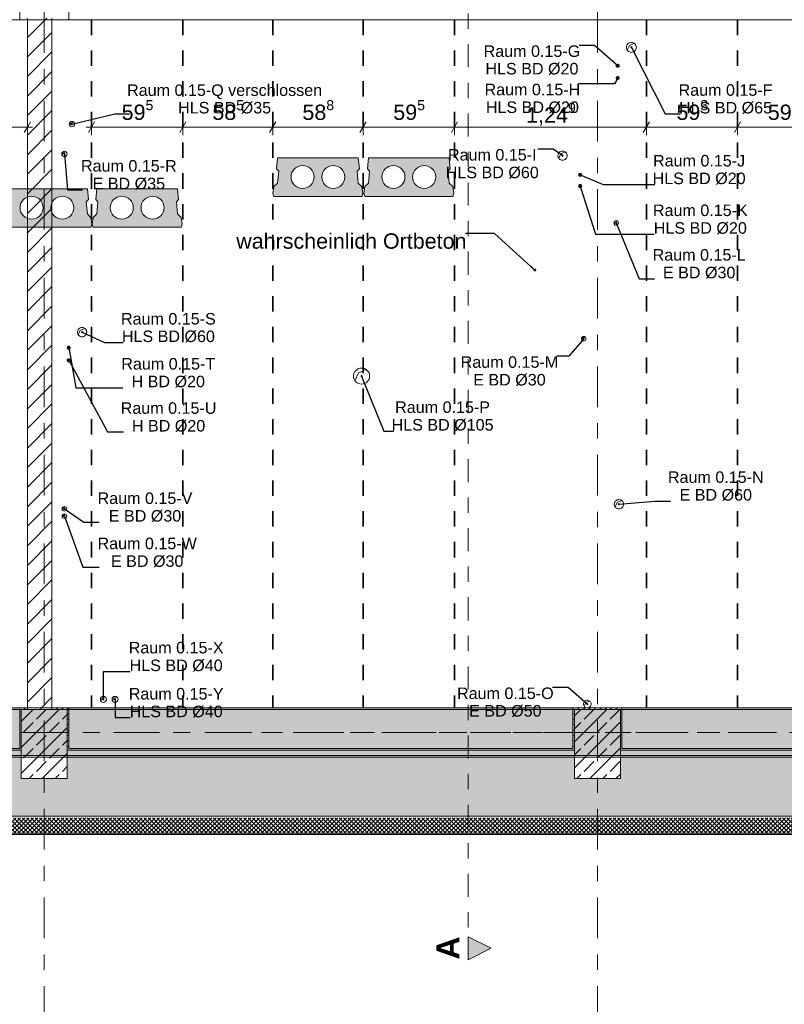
# Model space of a CAD drawing. Header units: metres. Extents: x -3.6 to 84.5, y -11 to 16.8.
# Tile 10 of 76: x 7.6 to 12.5, y -1.2 to 5.2. Entities that reach past the tile are written whole.
import ezdxf

# ---------------------------------------------------------------- set-up
doc = ezdxf.new("R2010")
doc.units = ezdxf.units.M
doc.header["$MEASUREMENT"] = 0
for name, pattern in [('Achse', [0.2, 0.1, -0.05, 0, -0.05]), ('Schnittlinie', [0.3, 0.15, -0.075, 0, -0.075]), ('Strichlinie doppelt', [0.546806, 0.264583, -0.105833, 0.070556, -0.105833]), ('Wipeout_Contour', [1, 0, -1])]:
    doc.linetypes.add(name, pattern=pattern)
for name, color, linetype in [('155 - Bemaßung_ Beschriftung.Ausbau - Deckenelemente', 7, 'Continuous'), ('201a - Marker.Schnitt - optisch Grundriss', 7, 'Continuous'), ('451 - Universal.Achsen Raster', 7, 'Continuous'), ('604 - Struktur.Wand Aussen', 7, 'Continuous'), ('605 - Struktur.Wand Innen', 7, 'Continuous'), ('607 - Struktur.Stütze', 7, 'Continuous'), ('608 - Struktur.Träger', 7, 'Continuous')]:
    doc.layers.add(name, color=color, linetype=linetype)
doc.styles.add('ERSTELLTER_STIL_1', font='txt')
doc.styles.add('ERSTELLTER_STIL_2', font='txt')
doc.dimstyles.new('ERSTELLTER_STIL__1', dxfattribs={"dimtxt": 0.1, "dimasz": 0.0532, "dimexe": 0.18, "dimexo": 0.0625, "dimgap": 0, "dimtad": 1, "dimtih": 1, "dimtoh": 1, "dimzin": 0, "dimdsep": 46, "dimtxsty": 'ERSTELLTER_STIL_2', "dimblk": 'ARROWHEAD_2', "dimblk1": 'ARROWHEAD_2', "dimblk2": 'ARROWHEAD_2', "dimcen": 0.09, "dimse1": 1, "dimse2": 1, "dimclrd": 7, "dimclre": 7, "dimclrt": 7, "dimazin": 0, "dimtfac": 1, "dimtdec": 4, "dimtmove": 0, "dimatfit": 3, "dimfxl": 1, "dimtolj": 1, "dimtzin": 0, "dimarcsym": 0})
doc.dimstyles.new('ERSTELLTER_STIL__7', dxfattribs={"dimtxt": 0.18, "dimasz": 0.03648, "dimexe": 0.18, "dimexo": 0.0625, "dimgap": 0, "dimtad": 0, "dimtih": 1, "dimtoh": 1, "dimdec": 4, "dimzin": 0, "dimdsep": 46, "dimcen": 0.09, "dimadec": 0, "dimazin": 0, "dimtfac": 1, "dimtdec": 4, "dimtmove": 0, "dimatfit": 3, "dimldrblk": 'ARROWHEAD_11', "dimfxl": 1, "dimtolj": 1, "dimtzin": 0, "dimarcsym": 0})
doc.dimstyles.new('ERSTELLTER_STIL__8', dxfattribs={"dimtxt": 0.18, "dimasz": 0.02736, "dimexe": 0.18, "dimexo": 0.0625, "dimgap": 0, "dimtad": 0, "dimtih": 1, "dimtoh": 1, "dimdec": 4, "dimzin": 0, "dimdsep": 46, "dimcen": 0.09, "dimadec": 0, "dimazin": 0, "dimtfac": 1, "dimtdec": 4, "dimtmove": 0, "dimatfit": 3, "dimldrblk": 'ARROWHEAD_11', "dimfxl": 1, "dimtolj": 1, "dimtzin": 0, "dimarcsym": 0})
pattern_1 = [(45, (0, 0), (-0.01767767, 0.01767767), [0, -0.025])]
pattern_2 = [(45, (0, 0), (-0.08485281, 0.08485281), []), (45, (-0.04243, 0.04243), (-0.08485281, 0.08485281), [0.09, -0.03])]

# ---------------------------------------------------------------- blocks, each defined once
blk = doc.blocks.new('*D244')
at = {"layer": '155 - Bemaßung_ Beschriftung.Ausbau - Deckenelemente', "color": 7, "linetype": 'Continuous', "lineweight": 5}
for p, q in [((8.0028, 4.49), (8.037, 4.49)), ((8.0572, 4.525), (8.0168, 4.455)), ((8.037, 4.4375), (8.037, 4.5425)), ((8.037, 4.49), (8.632, 4.49)), ((8.6522, 4.525), (8.6118, 4.455)), ((8.632, 4.4375), (8.632, 4.5425))]:
    blk.add_line(p, q, dxfattribs=at)
at = {"layer": '155 - Bemaßung_ Beschriftung.Ausbau - Deckenelemente', "color": 7, "lineweight": 5, "insert": (8.2336, 4.5083), "char_height": 0.1, "attachment_point": 7, "style": 'ERSTELLTER_STIL_2'}
blk.add_mtext('\\A1;{\\pql;\\fArial|b0|i0|c0|p38;59\\fArial|b0|i0|c0|p38;\\A1{\\H.66x;\\S5^  ;}}', dxfattribs=at)
blk = doc.blocks.new('ARROWHEAD_2')
at = {"color": 0, "linetype": 'Continuous', "lineweight": 0}
for p, q in [((0, 0), (-1, 0)), ((-0.38, -0.66), (0.38, 0.66))]:
    blk.add_line(p, q, dxfattribs=at)
blk = doc.blocks.new('*D245')
at = {"layer": '155 - Bemaßung_ Beschriftung.Ausbau - Deckenelemente', "color": 7, "linetype": 'Continuous', "lineweight": 5}
for p, q in [((8.6522, 4.525), (8.6118, 4.455)), ((8.632, 4.4375), (8.632, 4.5425)), ((8.632, 4.49), (9.217, 4.49)), ((9.2372, 4.525), (9.1968, 4.455)), ((9.217, 4.4375), (9.217, 4.5425))]:
    blk.add_line(p, q, dxfattribs=at)
at = {"layer": '155 - Bemaßung_ Beschriftung.Ausbau - Deckenelemente', "color": 7, "lineweight": 5, "insert": (8.8236, 4.5083), "char_height": 0.1, "attachment_point": 7, "style": 'ERSTELLTER_STIL_2'}
blk.add_mtext('\\A1;{\\pql;\\fArial|b0|i0|c0|p38;58\\fArial|b0|i0|c0|p38;\\A1{\\H.66x;\\S5^  ;}}', dxfattribs=at)
blk = doc.blocks.new('*D246')
at = {"layer": '155 - Bemaßung_ Beschriftung.Ausbau - Deckenelemente', "color": 7, "linetype": 'Continuous', "lineweight": 5}
for p, q in [((9.2372, 4.525), (9.1968, 4.455)), ((9.217, 4.4375), (9.217, 4.5425)), ((9.217, 4.49), (9.805, 4.49)), ((9.8252, 4.525), (9.7848, 4.455)), ((9.805, 4.4375), (9.805, 4.5425))]:
    blk.add_line(p, q, dxfattribs=at)
at = {"layer": '155 - Bemaßung_ Beschriftung.Ausbau - Deckenelemente', "color": 7, "lineweight": 5, "insert": (9.4101, 4.5083), "char_height": 0.1, "attachment_point": 7, "style": 'ERSTELLTER_STIL_2'}
blk.add_mtext('\\A1;{\\pql;\\fArial|b0|i0|c0|p38;58\\fArial|b0|i0|c0|p38;\\A1{\\H.66x;\\S8^  ;}}', dxfattribs=at)
blk = doc.blocks.new('*D247')
at = {"layer": '155 - Bemaßung_ Beschriftung.Ausbau - Deckenelemente', "color": 7, "linetype": 'Continuous', "lineweight": 5}
for p, q in [((9.8252, 4.525), (9.7848, 4.455)), ((9.805, 4.4375), (9.805, 4.5425)), ((9.805, 4.49), (10.4, 4.49)), ((10.4202, 4.525), (10.3798, 4.455)), ((10.4, 4.4375), (10.4, 4.5425))]:
    blk.add_line(p, q, dxfattribs=at)
at = {"layer": '155 - Bemaßung_ Beschriftung.Ausbau - Deckenelemente', "color": 7, "lineweight": 5, "insert": (10.0016, 4.5083), "char_height": 0.1, "attachment_point": 7, "style": 'ERSTELLTER_STIL_2'}
blk.add_mtext('\\A1;{\\pql;\\fArial|b0|i0|c0|p38;59\\fArial|b0|i0|c0|p38;\\A1{\\H.66x;\\S5^  ;}}', dxfattribs=at)
blk = doc.blocks.new('*D248')
at = {"layer": '155 - Bemaßung_ Beschriftung.Ausbau - Deckenelemente', "color": 7, "linetype": 'Continuous', "lineweight": 5}
for p, q in [((10.4202, 4.525), (10.3798, 4.455)), ((10.4, 4.4375), (10.4, 4.5425)), ((10.4, 4.49), (11.649, 4.49)), ((11.6692, 4.525), (11.6288, 4.455)), ((11.649, 4.4375), (11.649, 4.5425))]:
    blk.add_line(p, q, dxfattribs=at)
at = {"layer": '155 - Bemaßung_ Beschriftung.Ausbau - Deckenelemente', "color": 7, "lineweight": 5, "insert": (10.8664, 4.4906), "char_height": 0.1, "attachment_point": 7, "style": 'ERSTELLTER_STIL_2'}
blk.add_mtext('\\A1;{\\pql;\\fArial|b0|i0|c0|p38;1,24\\fArial|b0|i0|c0|p38;\\A1{\\H.66x;\\S9^  ;}}', dxfattribs=at)
blk = doc.blocks.new('*D249')
at = {"layer": '155 - Bemaßung_ Beschriftung.Ausbau - Deckenelemente', "color": 7, "linetype": 'Continuous', "lineweight": 5}
for p, q in [((11.6692, 4.525), (11.6288, 4.455)), ((11.649, 4.4375), (11.649, 4.5425)), ((11.649, 4.49), (12.242, 4.49)), ((12.2622, 4.525), (12.2218, 4.455)), ((12.242, 4.4375), (12.242, 4.5425))]:
    blk.add_line(p, q, dxfattribs=at)
at = {"layer": '155 - Bemaßung_ Beschriftung.Ausbau - Deckenelemente', "color": 7, "lineweight": 5, "insert": (11.8446, 4.5083), "char_height": 0.1, "attachment_point": 7, "style": 'ERSTELLTER_STIL_2'}
blk.add_mtext('\\A1;{\\pql;\\fArial|b0|i0|c0|p38;59\\fArial|b0|i0|c0|p38;\\A1{\\H.66x;\\S3^  ;}}', dxfattribs=at)
blk = doc.blocks.new('*D250')
at = {"layer": '155 - Bemaßung_ Beschriftung.Ausbau - Deckenelemente', "color": 7, "linetype": 'Continuous', "lineweight": 5}
for p, q in [((12.2622, 4.525), (12.2218, 4.455)), ((12.242, 4.4375), (12.242, 4.5425)), ((12.242, 4.49), (12.838, 4.49)), ((12.8582, 4.525), (12.8178, 4.455)), ((12.838, 4.4375), (12.838, 4.5425))]:
    blk.add_line(p, q, dxfattribs=at)
at = {"layer": '155 - Bemaßung_ Beschriftung.Ausbau - Deckenelemente', "color": 7, "lineweight": 5, "insert": (12.4391, 4.5083), "char_height": 0.1, "attachment_point": 7, "style": 'ERSTELLTER_STIL_2'}
blk.add_mtext('\\A1;{\\pql;\\fArial|b0|i0|c0|p38;59\\fArial|b0|i0|c0|p38;\\A1{\\H.66x;\\S6^  ;}}', dxfattribs=at)
blk = doc.blocks.new('*D285')
at = {"layer": '155 - Bemaßung_ Beschriftung.Ausbau - Deckenelemente', "color": 7, "linetype": 'Continuous', "lineweight": 5}
for p, q in [((6.8902, 4.525), (6.8498, 4.455)), ((6.87, 4.4375), (6.87, 4.5425)), ((6.87, 4.49), (7.458, 4.49)), ((7.4782, 4.525), (7.4378, 4.455)), ((7.458, 4.4375), (7.458, 4.5425))]:
    blk.add_line(p, q, dxfattribs=at)
at = {"layer": '155 - Bemaßung_ Beschriftung.Ausbau - Deckenelemente', "color": 7, "lineweight": 5, "char_height": 0.1, "attachment_point": 7, "style": 'ERSTELLTER_STIL_2'}
for s, insert in [('\\A1;{\\pql;\\fArial|b0|i0|c0|p38;58\\fArial|b0|i0|c0|p38;\\A1{\\H.66x;\\S8^  ;}}', (6.9621, 4.5083)), ('\\A1;{\\pql;\\fArial|b0|i0|c0|p38;16\\fArial|b0|i0|c0|p38;\\A1{\\H.66x;\\S2^  ;}}', (7.2359, 4.5083))]:
    blk.add_mtext(s, dxfattribs=dict(at, insert=insert))
blk = doc.blocks.new('*D286')
at = {"layer": '155 - Bemaßung_ Beschriftung.Ausbau - Deckenelemente', "color": 7, "linetype": 'Continuous', "lineweight": 5}
for p, q in [((7.4782, 4.525), (7.4378, 4.455)), ((7.458, 4.4375), (7.458, 4.5425)), ((7.458, 4.49), (7.62, 4.49)), ((7.5998, 4.455), (7.6402, 4.525)), ((7.62, 4.4375), (7.62, 4.5425)), ((7.62, 4.49), (7.6542, 4.49))]:
    blk.add_line(p, q, dxfattribs=at)
blk = doc.blocks.new('ARROWHEAD_11')
at = {"color": 0, "linetype": 'Continuous', "lineweight": 0}
blk.add_line((0, 0), (-1, 0), dxfattribs=at)
at = {"color": 0, "linetype": 'Continuous', "lineweight": 0, "const_width": 0.25, "flags": 128}
blk.add_lwpolyline([(-0.125, 0, 1), (0.125, 0, 1)], format="xyb", close=True, dxfattribs=at)

msp = doc.modelspace()

# ---------------------------------------------------------------- hatches: boundary and pattern name
at = {"layer": '155 - Bemaßung_ Beschriftung.Ausbau - Deckenelemente', "linetype": 'Continuous', "lineweight": 0, "true_color": 0x575757}
h = msp.add_hatch(color=251, dxfattribs=at)
h.paths.add_polyline_path([(9.2482, 4.29), (9.2413, 4.2187), (9.2559, 4.2041), (9.2482, 4.1266), (9.2249, 4.1033), (9.2185, 4.0583), (9.2239, 4.04), (9.7981, 4.04), (9.8035, 4.0583), (9.7971, 4.1033), (9.7738, 4.1266), (9.7661, 4.2041), (9.7807, 4.2187), (9.7738, 4.29)])
h.paths.add_polyline_path([(9.336, 4.1661, 1), (9.486, 4.1661, 1)], flags=0)
h.paths.add_polyline_path([(9.536, 4.1661, 1), (9.686, 4.1661, 1)], flags=0)
h = msp.add_hatch(color=251, dxfattribs=at)
h.paths.add_polyline_path([(9.8397, 4.29), (9.8328, 4.2187), (9.8474, 4.2041), (9.8397, 4.1266), (9.8164, 4.1033), (9.81, 4.0583), (9.8154, 4.04), (10.3896, 4.04), (10.395, 4.0583), (10.3886, 4.1033), (10.3653, 4.1266), (10.3576, 4.2041), (10.3722, 4.2187), (10.3653, 4.29)])
h.paths.add_polyline_path([(9.9275, 4.1661, 1), (10.0775, 4.1661, 1)], flags=0)
h.paths.add_polyline_path([(10.1275, 4.1661, 1), (10.2775, 4.1661, 1)], flags=0)
h = msp.add_hatch(color=251, dxfattribs=at)
h.paths.add_polyline_path([(8.0717, 4.09), (8.0648, 4.0187), (8.0794, 4.0041), (8.0717, 3.9266), (8.0484, 3.9033), (8.042, 3.8583), (8.0474, 3.84), (8.6216, 3.84), (8.627, 3.8583), (8.6206, 3.9033), (8.5973, 3.9266), (8.5896, 4.0041), (8.6042, 4.0187), (8.5973, 4.09)])
h.paths.add_polyline_path([(8.1595, 3.9661, 1), (8.3095, 3.9661, 1)], flags=0)
h.paths.add_polyline_path([(8.3595, 3.9661, 1), (8.5095, 3.9661, 1)], flags=0)
at = {"layer": '201a - Marker.Schnitt - optisch Grundriss', "linetype": 'Continuous', "lineweight": 0, "true_color": 0x000000}
msp.add_hatch(color=18, dxfattribs=at).paths.add_polyline_path([(10.488, -0.93), (10.638, -0.855), (10.488, -0.78)])
at = {"layer": '604 - Struktur.Wand Aussen', "linetype": 'Continuous', "lineweight": 0, "true_color": 0x000000}
h = msp.add_hatch(dxfattribs=at)
h.set_pattern_fill('Beton__Stahlbeton_0001', color=18, style=0, pattern_type=2)
h.set_pattern_definition(pattern_2)
h.paths.add_polyline_path([(0.405, 0.005), (14.93, 0.005), (14.93, 0.25), (14.78, 0.25), (14.78, 0.435), (11.48, 0.435), (11.48, 0.25), (11.18, 0.25), (11.18, 0.435), (7.88, 0.435), (7.88, 0.25), (7.58, 0.25), (7.58, 0.435), (4.28, 0.435), (4.28, 0.25), (3.98, 0.25), (3.98, 0.435), (0.68, 0.435), (0.68, 0.25), (0.405, 0.25)])
h = msp.add_hatch(dxfattribs=at)
h.set_pattern_fill('Gips_0001', color=18, style=0, pattern_type=2)
h.set_pattern_definition(pattern_1)
h.paths.add_polyline_path([(7.89, 0.445), (7.89, 0.435), (11.17, 0.435), (11.17, 0.445)])
h = msp.add_hatch(dxfattribs=at)
h.set_pattern_fill('Gips_0001', color=18, style=0, pattern_type=2)
h.set_pattern_definition(pattern_1)
h.paths.add_polyline_path([(11.49, 0.445), (11.49, 0.435), (14.77, 0.435), (14.77, 0.445)])
h = msp.add_hatch(dxfattribs=at)
h.set_pattern_fill('Dämmung__hart_2_0001', color=18, style=0, pattern_type=2)
h.set_pattern_definition([(45, (0, 0), (-0.014142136, 0.014142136), []), (135, (0, 0), (0.014142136, 0.014142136), [])])
h.paths.add_polyline_path([(-0.025, -0.105), (14.93, -0.105), (14.93, -0.005), (-0.025, -0.005)])
h = msp.add_hatch(dxfattribs=at)
h.set_pattern_fill('Verputz_0001', color=18, style=0, pattern_type=2)
h.set_pattern_definition([(0, (0, 0), (0, 0.08660254), [0, -0.05]), (0, (0.025, 0.0433), (0, 0.08660254), [0, -0.05])])
h.paths.add_polyline_path([(-0.125, -0.115), (14.93, -0.115), (14.93, -0.105), (-0.125, -0.105)])
at = {"layer": '607 - Struktur.Stütze', "linetype": 'Continuous', "lineweight": 0, "true_color": 0x000000}
h = msp.add_hatch(dxfattribs=at)
h.set_pattern_fill('Gips_0001', color=18, style=0, pattern_type=2)
h.set_pattern_definition(pattern_1)
h.paths.add_polyline_path([(11.49, 0.71), (11.17, 0.71), (11.17, 0.445), (11.18, 0.445), (11.18, 0.7), (11.48, 0.7), (11.48, 0.445), (11.49, 0.445)])
h = msp.add_hatch(dxfattribs=at)
h.set_pattern_fill('Beton__Stahlbeton_0001', color=18, style=0, pattern_type=2)
h.set_pattern_definition(pattern_2)
h.paths.add_polyline_path([(11.18, 0.25), (11.48, 0.25), (11.48, 0.7), (11.18, 0.7)])
h = msp.add_hatch(dxfattribs=at)
h.set_pattern_fill('Gips_0001', color=18, style=0, pattern_type=2)
h.set_pattern_definition(pattern_1)
h.paths.add_polyline_path([(7.57, 0.445), (7.57, 0.435), (7.58, 0.435), (7.58, 0.445)])
h = msp.add_hatch(dxfattribs=at)
h.set_pattern_fill('Gips_0001', color=18, style=0, pattern_type=2)
h.set_pattern_definition(pattern_1)
h.paths.add_polyline_path([(7.89, 0.445), (7.88, 0.445), (7.88, 0.435), (7.89, 0.435)])
h = msp.add_hatch(dxfattribs=at)
h.set_pattern_fill('Gips_0001', color=18, style=0, pattern_type=2)
h.set_pattern_definition(pattern_1)
h.paths.add_polyline_path([(11.17, 0.445), (11.17, 0.435), (11.18, 0.435), (11.18, 0.445)])
h = msp.add_hatch(dxfattribs=at)
h.set_pattern_fill('Gips_0001', color=18, style=0, pattern_type=2)
h.set_pattern_definition(pattern_1)
h.paths.add_polyline_path([(11.49, 0.445), (11.48, 0.445), (11.48, 0.435), (11.49, 0.435)])
at = {"layer": '608 - Struktur.Träger', "linetype": 'Continuous', "lineweight": 0, "true_color": 0x000000}
h = msp.add_hatch(dxfattribs=at)
h.set_pattern_fill('Gips_0001', color=18, style=0, pattern_type=2)
h.set_pattern_definition(pattern_1)
h.paths.add_polyline_path([(4.29, 0.7), (7.57, 0.7), (7.57, 0.71), (4.29, 0.71)])
h = msp.add_hatch(dxfattribs=at)
h.set_pattern_fill('Gips_0001', color=18, style=0, pattern_type=2)
h.set_pattern_definition(pattern_1)
h.paths.add_polyline_path([(7.89, 0.7), (11.17, 0.7), (11.17, 0.71), (7.89, 0.71)])
h = msp.add_hatch(dxfattribs=at)
h.set_pattern_fill('Gips_0001', color=18, style=0, pattern_type=2)
h.set_pattern_definition(pattern_1)
h.paths.add_polyline_path([(14.77, 0.71), (11.49, 0.71), (11.49, 0.7), (14.77, 0.7)])

# ---------------------------------------------------------------- linework, layer by layer
at = {"layer": '155 - Bemaßung_ Beschriftung.Ausbau - Deckenelemente', "color": 7, "linetype": 'Achse', "lineweight": 35}
for p, q in [((8.037, 5.19), (8.037, 0.71)), ((8.632, 5.19), (8.632, 0.71)), ((9.217, 5.19), (9.217, 0.71)), ((9.805, 5.19), (9.805, 0.71)), ((10.4, 5.19), (10.4, 0.71)), ((11.649, 5.19), (11.649, 0.71)), ((12.242, 5.19), (12.242, 0.71))]:
    msp.add_line(p, q, dxfattribs=at)
at = {"layer": '155 - Bemaßung_ Beschriftung.Ausbau - Deckenelemente', "color": 7, "linetype": 'Continuous', "lineweight": 5}
for p, q in [((11.5244, 4.9913), (11.538, 5.023)), ((11.538, 5.023), (11.5697, 5.0366)), ((11.4538, 4.8842), (11.458, 4.894)), ((11.458, 4.894), (11.4677, 4.8982)), ((11.4538, 4.8042), (11.458, 4.814)), ((11.458, 4.814), (11.4677, 4.8182)), ((7.8957, 4.4999), (7.903, 4.517)), ((7.903, 4.517), (7.9201, 4.5243)), ((7.8467, 4.3059), (7.854, 4.323)), ((7.854, 4.323), (7.8711, 4.3303)), ((11.0784, 4.2877), (11.091, 4.317)), ((11.091, 4.317), (11.1202, 4.3295)), ((11.2098, 4.1742), (11.214, 4.184)), ((11.214, 4.184), (11.2237, 4.1882)), ((11.2098, 4.1012), (11.214, 4.111)), ((11.214, 4.111), (11.2237, 4.1152)), ((11.4397, 3.8584), (11.446, 3.873)), ((11.446, 3.873), (11.4606, 3.8793)), ((7.9514, 3.1387), (7.964, 3.168)), ((7.964, 3.168), (7.9932, 3.1805)), ((11.2287, 3.1044), (11.235, 3.119)), ((11.235, 3.119), (11.2496, 3.1253)), ((7.8808, 3.0492), (7.885, 3.059)), ((7.885, 3.059), (7.8947, 3.0632)), ((7.8808, 2.9672), (7.885, 2.977)), ((7.885, 2.977), (7.8947, 2.9812)), ((9.752, 2.8398), (9.774, 2.891)), ((9.774, 2.891), (9.8252, 2.9129)), ((11.458, 2.048), (11.4872, 2.0605)), ((7.8487, 1.9974), (7.855, 2.012)), ((7.855, 2.012), (7.8696, 2.0183)), ((11.4454, 2.0187), (11.458, 2.048)), ((7.8487, 1.9494), (7.855, 1.964)), ((7.855, 1.964), (7.8696, 1.9703)), ((8.0986, 0.7535), (8.107, 0.773)), ((8.107, 0.773), (8.1265, 0.7813)), ((8.1746, 0.7535), (8.183, 0.773)), ((8.183, 0.773), (8.2025, 0.7813)), ((11.2435, 0.7206), (11.254, 0.745)), ((11.254, 0.745), (11.2784, 0.7554))]:
    msp.add_line(p, q, dxfattribs=at)
at = {"layer": '155 - Bemaßung_ Beschriftung.Ausbau - Deckenelemente', "color": 7, "linetype": 'Continuous', "lineweight": 9, "flags": 128}
for points in [[(11.5835, 5.01, 0.414214), (11.551, 5.0425, 0.414214), (11.5185, 5.01, 0.414214), (11.551, 4.9775, 0.414214)], [(11.472, 4.89, 0.414214), (11.462, 4.9, 0.414214), (11.452, 4.89, 0.414214), (11.462, 4.88, 0.414214)], [(11.472, 4.81, 0.414214), (11.462, 4.82, 0.414214), (11.452, 4.81, 0.414214), (11.462, 4.8, 0.414214)], [(7.9275, 4.51, 0.414214), (7.91, 4.5275, 0.414214), (7.8925, 4.51, 0.414214), (7.91, 4.4925, 0.414214)], [(7.8785, 4.316, 0.414214), (7.861, 4.3335, 0.414214), (7.8435, 4.316, 0.414214), (7.861, 4.2985, 0.414214)], [(11.133, 4.305, 0.414214), (11.103, 4.335, 0.414214), (11.073, 4.305, 0.414214), (11.103, 4.275, 0.414214)], [(11.228, 4.18, 0.414214), (11.218, 4.19, 0.414214), (11.208, 4.18, 0.414214), (11.218, 4.17, 0.414214)], [(11.228, 4.107, 0.414214), (11.218, 4.117, 0.414214), (11.208, 4.107, 0.414214), (11.218, 4.097, 0.414214)], [(11.467, 3.867, 0.414214), (11.452, 3.882, 0.414214), (11.437, 3.867, 0.414214), (11.452, 3.852, 0.414214)], [(8.006, 3.156, 0.414214), (7.976, 3.186, 0.414214), (7.946, 3.156, 0.414214), (7.976, 3.126, 0.414214)], [(11.256, 3.113, 0.414214), (11.241, 3.128, 0.414214), (11.226, 3.113, 0.414214), (11.241, 3.098, 0.414214)], [(7.899, 3.055, 0.414214), (7.889, 3.065, 0.414214), (7.879, 3.055, 0.414214), (7.889, 3.045, 0.414214)], [(7.899, 2.973, 0.414214), (7.889, 2.983, 0.414214), (7.879, 2.973, 0.414214), (7.889, 2.963, 0.414214)], [(9.8475, 2.87, 0.414214), (9.795, 2.9225, 0.414214), (9.7425, 2.87, 0.414214), (9.795, 2.8175, 0.414214)], [(11.5, 2.036, 0.414214), (11.47, 2.066, 0.414214), (11.44, 2.036, 0.414214), (11.47, 2.006, 0.414214)], [(7.876, 2.006, 0.414214), (7.861, 2.021, 0.414214), (7.846, 2.006, 0.414214), (7.861, 1.991, 0.414214)], [(7.876, 1.958, 0.414214), (7.861, 1.973, 0.414214), (7.846, 1.958, 0.414214), (7.861, 1.943, 0.414214)], [(8.135, 0.765, 0.414214), (8.115, 0.785, 0.414214), (8.095, 0.765, 0.414214), (8.115, 0.745, 0.414214)], [(8.211, 0.765, 0.414214), (8.191, 0.785, 0.414214), (8.171, 0.765, 0.414214), (8.191, 0.745, 0.414214)], [(11.289, 0.735, 0.414214), (11.264, 0.76, 0.414214), (11.239, 0.735, 0.414214), (11.264, 0.71, 0.414214)]]:
    msp.add_lwpolyline(points, format="xyb", close=True, dxfattribs=at)
at = {"layer": '155 - Bemaßung_ Beschriftung.Ausbau - Deckenelemente', "color": 7, "linetype": 'Continuous', "lineweight": 13, "flags": 128}
for points in [[(9.2482, 4.29), (9.2413, 4.2187), (9.2559, 4.2041), (9.2482, 4.1266), (9.2249, 4.1033), (9.2185, 4.0583), (9.2239, 4.04), (9.7981, 4.04), (9.8035, 4.0583), (9.7971, 4.1033), (9.7738, 4.1266), (9.7661, 4.2041), (9.7807, 4.2187), (9.7738, 4.29)], [(9.8397, 4.29), (9.8328, 4.2187), (9.8474, 4.2041), (9.8397, 4.1266), (9.8164, 4.1033), (9.81, 4.0583), (9.8154, 4.04), (10.3896, 4.04), (10.395, 4.0583), (10.3886, 4.1033), (10.3653, 4.1266), (10.3576, 4.2041), (10.3722, 4.2187), (10.3653, 4.29)], [(8.0717, 4.09), (8.0648, 4.0187), (8.0794, 4.0041), (8.0717, 3.9266), (8.0484, 3.9033), (8.042, 3.8583), (8.0474, 3.84), (8.6216, 3.84), (8.627, 3.8583), (8.6206, 3.9033), (8.5973, 3.9266), (8.5896, 4.0041), (8.6042, 4.0187), (8.5973, 4.09)]]:
    msp.add_lwpolyline(points, close=True, dxfattribs=at)
for points in [[(9.336, 4.1661, 1), (9.486, 4.1661, 1)], [(9.536, 4.1661, 1), (9.686, 4.1661, 1)], [(9.9275, 4.1661, 1), (10.0775, 4.1661, 1)], [(10.1275, 4.1661, 1), (10.2775, 4.1661, 1)], [(8.1595, 3.9661, 1), (8.3095, 3.9661, 1)], [(8.3595, 3.9661, 1), (8.5095, 3.9661, 1)]]:
    msp.add_lwpolyline(points, format="xyb", close=True, dxfattribs=at)
at = {"layer": '201a - Marker.Schnitt - optisch Grundriss', "color": 7, "linetype": 'Schnittlinie', "lineweight": 13}
msp.add_line((10.488, 14.48), (10.488, -0.78), dxfattribs=at)
at = {"layer": '201a - Marker.Schnitt - optisch Grundriss', "color": 7, "linetype": 'Continuous', "lineweight": 13, "flags": 128}
msp.add_lwpolyline([(10.488, -0.93), (10.488, -0.78), (10.638, -0.855)], close=True, dxfattribs=at)
at = {"layer": '451 - Universal.Achsen Raster', "color": 160, "linetype": 'Strichlinie doppelt', "lineweight": 9, "true_color": 0x3232ff}
for p, q in [((11.33, -10.585), (11.33, 16.355)), ((64.935, 0.55), (-3.175, 0.55))]:
    msp.add_line(p, q, dxfattribs=at)
at = {"layer": '604 - Struktur.Wand Aussen', "color": 7, "linetype": 'Continuous', "lineweight": 13}
for p, q in [((7.58, 0.435), (4.28, 0.435)), ((11.18, 0.435), (7.88, 0.435)), ((14.78, 0.435), (11.48, 0.435)), ((0.405, 0.005), (14.93, 0.005))]:
    msp.add_line(p, q, dxfattribs=at)
at = {"layer": '604 - Struktur.Wand Aussen', "color": 7, "linetype": 'Continuous', "lineweight": 5}
msp.add_line((-0.025, -0.105), (14.93, -0.105), dxfattribs=at)
at = {"layer": '604 - Struktur.Wand Aussen', "color": 7, "linetype": 'Continuous', "lineweight": 5, "flags": 128}
for points in [[(7.57, 0.445), (4.29, 0.445)], [(11.17, 0.445), (7.89, 0.445)], [(14.77, 0.445), (11.49, 0.445)], [(-0.135, -0.115), (14.93, -0.115)]]:
    msp.add_lwpolyline(points, dxfattribs=at)
at = {"layer": '607 - Struktur.Stütze', "color": 7, "linetype": 'Continuous', "lineweight": 5, "flags": 128}
msp.add_lwpolyline([(11.49, 0.445), (11.49, 0.71), (11.17, 0.71), (11.17, 0.445)], dxfattribs=at)
at = {"layer": '607 - Struktur.Stütze', "color": 7, "linetype": 'Continuous', "lineweight": 13, "flags": 128}
msp.add_lwpolyline([(11.18, 0.25), (11.48, 0.25), (11.48, 0.7), (11.18, 0.7)], close=True, dxfattribs=at)
at = {"layer": '608 - Struktur.Träger', "color": 7, "linetype": 'Continuous', "lineweight": 5}
for p, q in [((7.57, 0.71), (4.29, 0.71)), ((7.57, 0.71), (7.57, 0.7)), ((7.89, 0.71), (7.89, 0.7)), ((11.17, 0.71), (7.89, 0.71)), ((11.17, 0.71), (11.17, 0.7)), ((11.49, 0.71), (11.49, 0.7)), ((14.77, 0.71), (11.49, 0.71))]:
    msp.add_line(p, q, dxfattribs=at)
at = {"layer": '608 - Struktur.Träger', "color": 7, "linetype": 'Continuous', "lineweight": 13}
for p, q in [((7.57, 0.7), (4.29, 0.7)), ((11.17, 0.7), (7.89, 0.7)), ((11.49, 0.7), (11.17, 0.7)), ((14.77, 0.7), (11.49, 0.7)), ((0.38, 0.39), (61.88, 0.39))]:
    msp.add_line(p, q, dxfattribs=at)
at = {"layer": '608 - Struktur.Träger', "color": 7, "linetype": 'Achse', "lineweight": 9}
msp.add_line((0.38, 0.55), (61.88, 0.55), dxfattribs=at)
at = {"layer": '608 - Struktur.Träger', "color": 7, "linetype": 'Continuous', "lineweight": 13, "flags": 128}
msp.add_lwpolyline([(61.88, 0.4), (61.57, 0.4), (58.29, 0.4), (57.97, 0.4), (54.69, 0.4), (54.37, 0.4), (51.09, 0.4), (25.57, 0.4), (22.29, 0.4), (21.97, 0.4), (18.69, 0.4), (0.38, 0.4)], dxfattribs=at)

# ---------------------------------------------------------------- texts
at = {"layer": '155 - Bemaßung_ Beschriftung.Ausbau - Deckenelemente', "color": 7, "linetype": 'Continuous', "lineweight": 9, "char_height": 0.075, "style": 'ERSTELLTER_STIL_2'}
for s, insert, attachment_point, line_spacing_factor in [('\\A1;{\\pqc;\\fArial|b0|i0|c0|p38;Raum 0.15-G\\P\\pqc;\\fArial|b0|i0|c0|p38;HLS BD\\fArial|b0|i0|c0|p38; Ø\\fArial|b0|i0|c0|p38;20}', (10.9038, 5.0228), 2, 0.913298), ('\\A1;{\\pqc;\\fArial|b0|i0|c0|p38;Raum 0.15-Q verschlossen\\P\\pqc;\\fArial|b0|i0|c0|p38;HLS BD\\fArial|b0|i0|c0|p38; Ø\\fArial|b0|i0|c0|p38;35}', (9.5384, 4.5768), 9, 0.913298), ('\\A1;{\\pqc;\\fArial|b0|i0|c0|p38;Raum 0.15-H\\P\\pqc;\\fArial|b0|i0|c0|p38;HLS BD\\fArial|b0|i0|c0|p38; Ø\\fArial|b0|i0|c0|p38;20}', (10.9068, 4.7728), 2, 0.920251), ('\\A1;{\\pqc;\\fArial|b0|i0|c0|p38;Raum 0.15-F\\P\\pqc;\\fArial|b0|i0|c0|p38;HLS BD\\fArial|b0|i0|c0|p38; Ø\\fArial|b0|i0|c0|p38;65}', (12.4696, 4.5768), 9, 0.920251), ('\\A1;{\\pqc;\\fArial|b0|i0|c0|p38;Raum 0.15-I\\P\\pqc;\\fArial|b0|i0|c0|p38;HLS BD\\fArial|b0|i0|c0|p38; Ø\\fArial|b0|i0|c0|p38;60}', (10.6457, 4.3482), 2, 0.920251), ('\\A1;{\\pqc;\\fArial|b0|i0|c0|p38;Raum 0.15-J\\P\\pqc;\\fArial|b0|i0|c0|p38;HLS BD\\fArial|b0|i0|c0|p38; Ø\\fArial|b0|i0|c0|p38;20}', (12.2947, 4.1168), 9, 0.920251), ('\\A1;{\\pqc;\\fArial|b0|i0|c0|p38;Raum 0.15-R\\P\\pqc;\\fArial|b0|i0|c0|p38;E BD\\fArial|b0|i0|c0|p38; Ø\\fArial|b0|i0|c0|p38;35}', (8.5919, 4.0834), 9, 0.920251), ('\\A1;{\\pqc;\\fArial|b0|i0|c0|p38;Raum 0.15-K\\P\\pqc;\\fArial|b0|i0|c0|p38;HLS BD\\fArial|b0|i0|c0|p38; Ø\\fArial|b0|i0|c0|p38;20}', (12.3085, 3.7938), 9, 0.920251), ('\\A1;{\\pqc;\\fArial|b0|i0|c0|p38;Raum 0.15-L\\P\\pqc;\\fArial|b0|i0|c0|p38;E BD\\fArial|b0|i0|c0|p38; Ø\\fArial|b0|i0|c0|p38;30}', (12.2951, 3.5038), 9, 0.920251), ('\\A1;{\\pqc;\\fArial|b0|i0|c0|p38;Raum 0.15-S\\P\\pqc;\\fArial|b0|i0|c0|p38;HLS BD\\fArial|b0|i0|c0|p38; Ø\\fArial|b0|i0|c0|p38;60}', (8.8463, 3.0887), 9, 0.913298), ('\\A1;{\\pqc;\\fArial|b0|i0|c0|p38;Raum 0.15-T\\P\\pqc;\\fArial|b0|i0|c0|p38;H BD\\fArial|b0|i0|c0|p38; Ø\\fArial|b0|i0|c0|p38;20}', (8.8426, 2.7946), 9, 0.920251), ('\\A1;{\\pqc;\\fArial|b0|i0|c0|p38;Raum 0.15-M\\P\\pqc;\\fArial|b0|i0|c0|p38;E BD\\fArial|b0|i0|c0|p38; Ø\\fArial|b0|i0|c0|p38;30}', (10.7574, 2.9989), 2, 0.920251), ('\\A1;{\\pqc;\\fArial|b0|i0|c0|p38;Raum 0.15-U\\P\\pqc;\\fArial|b0|i0|c0|p38;H BD\\fArial|b0|i0|c0|p38; Ø\\fArial|b0|i0|c0|p38;20}', (8.8504, 2.5064), 9, 0.920251), ('\\A1;{\\pqc;\\fArial|b0|i0|c0|p38;Raum 0.15-P\\P\\pqc;\\fArial|b0|i0|c0|p38;HLS BD\\fArial|b0|i0|c0|p38; Ø\\fArial|b0|i0|c0|p38;105}', (10.6542, 2.5125), 9, 0.920251), ('\\A1;{\\pqc;\\fArial|b0|i0|c0|p38;Raum 0.15-N\\P\\pqc;\\fArial|b0|i0|c0|p38;E BD\\fArial|b0|i0|c0|p38; Ø\\fArial|b0|i0|c0|p38;60}', (12.4119, 2.0568), 9, 0.920251), ('\\A1;{\\pqc;\\fArial|b0|i0|c0|p38;Raum 0.15-V\\P\\pqc;\\fArial|b0|i0|c0|p38;E BD\\fArial|b0|i0|c0|p38; Ø\\fArial|b0|i0|c0|p38;30}', (8.6941, 1.9197), 9, 0.920251), ('\\A1;{\\pqc;\\fArial|b0|i0|c0|p38;Raum 0.15-W\\P\\pqc;\\fArial|b0|i0|c0|p38;E BD\\fArial|b0|i0|c0|p38; Ø\\fArial|b0|i0|c0|p38;30}', (8.7228, 1.6253), 9, 0.920251), ('\\A1;{\\pqc;\\fArial|b0|i0|c0|p38;Raum 0.15-X\\P\\pqc;\\fArial|b0|i0|c0|p38;HLS BD\\fArial|b0|i0|c0|p38; Ø\\fArial|b0|i0|c0|p38;40}', (8.8969, 0.9468), 9, 0.920251), ('\\A1;{\\pqc;\\fArial|b0|i0|c0|p38;Raum 0.15-Y\\P\\pqc;\\fArial|b0|i0|c0|p38;HLS BD\\fArial|b0|i0|c0|p38; Ø\\fArial|b0|i0|c0|p38;40}', (8.8972, 0.6468), 9, 0.920251), ('\\A1;{\\pqc;\\fArial|b0|i0|c0|p38;Raum 0.15-O\\P\\pqc;\\fArial|b0|i0|c0|p38;E BD\\fArial|b0|i0|c0|p38; Ø\\fArial|b0|i0|c0|p38;50}', (10.7308, 0.8428), 2, 0.913298)]:
    msp.add_mtext(s, dxfattribs=dict(at, insert=insert, attachment_point=attachment_point, line_spacing_factor=line_spacing_factor))
at = {"layer": '155 - Bemaßung_ Beschriftung.Ausbau - Deckenelemente', "color": 1, "linetype": 'Continuous', "lineweight": 9, "insert": (9.7286, 3.7992), "char_height": 0.1, "attachment_point": 2, "style": 'ERSTELLTER_STIL_2'}
msp.add_mtext('\\A1;{\\pqc;\\fArial|b0|i0|c0|p38;wahrscheinlich \\fArial|b0|i0|c0|p38;Ortbeton}', dxfattribs=at)
at = {"layer": '201a - Marker.Schnitt - optisch Grundriss', "color": 7, "lineweight": 13, "insert": (10.4324, -0.9287), "char_height": 0.15, "attachment_point": 7, "rotation": 90, "style": 'ERSTELLTER_STIL_1'}
msp.add_mtext('\\A1;{\\pql;\\pt0;\\fArial|b1|i0|c0|p38;A}', dxfattribs=at)

# ---------------------------------------------------------------- dimensions: what is measured, and where the dimension line sits
at = {"layer": '155 - Bemaßung_ Beschriftung.Ausbau - Deckenelemente', "color": 7, "linetype": 'Continuous', "lineweight": 5}
for base, p1, p2, picture, middle in [((9.2169889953, 4.4899822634), (8.6319889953, 0.7099823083), (9.2169889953, 5.1899822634), '*D245', (9.0348552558, 4.5599822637)), ((9.805, 4.49), (9.217, 5.19), (9.805, 5.19), '*D246', (9.6214, 4.56)), ((10.3999889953, 4.4899822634), (9.8049889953, 5.1899822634), (10.3999889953, 5.1899822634), '*D247', (10.2128552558, 4.5599822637)), ((11.649, 4.49), (10.4, 5.19), (11.649, 5.19), '*D248', (11.1314, 4.56)), ((12.242, 4.49), (11.649, 5.19), (12.242, 5.19), '*D249', (12.0559, 4.56)), ((12.838, 4.49), (12.242, 5.19), (12.838, 5.19), '*D250', (12.6504, 4.56)), ((8.6319889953, 4.4899822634), (8.0369889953, 0.7099823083), (8.6319889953, 0.7099823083), '*D244', (8.4448552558, 4.5599822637))]:
    dim = msp.add_linear_dim(base=base, p1=p1, p2=p2, dimstyle='ERSTELLTER_STIL__1', dxfattribs=at)
    dim.commit()
    dim.dimension.update_dxf_attribs({"geometry": picture, "text_midpoint": middle, "dimtype": 160})

# ---------------------------------------------------------------- leaders
at = {"layer": '155 - Bemaßung_ Beschriftung.Ausbau - Deckenelemente', "color": 7, "linetype": 'Continuous', "lineweight": 9, "annotation_type": 0, "has_hookline": 1}
for points, hookline_direction, text_width in [([(11.462, 4.89), (11.312, 5.0228), (11.2105, 5.0228)], 1, 0.6136), ([(11.551, 5.01), (11.771, 4.5768), (11.8717, 4.5768)], 0, 0.5978), ([(11.462, 4.81), (11.442, 4.7728), (11.2098, 4.7728)], 1, 0.6058), ([(7.91, 4.51), (8.19, 4.5768), (8.2855, 4.5768)], 0, 1.2529), ([(7.861, 4.316), (7.8804, 4.0834), (7.9791, 4.0834)], 0, 0.6128), ([(11.103, 4.305), (11.0426, 4.3482), (10.9415, 4.3482)], 1, 0.5917), ([(11.218, 4.18), (11.368, 4.1168), (11.7031, 4.1168)], 0, 0.5917), ([(11.218, 4.107), (11.318, 3.7938), (11.7003, 3.7938)], 0, 0.6083), ([(11.452, 3.867), (11.602, 3.5038), (11.702, 3.5038)], 0, 0.5931), ([(7.976, 3.156), (8.1219, 3.0887), (8.2433, 3.0887)], 0, 0.603), ([(11.241, 3.113), (11.1441, 2.9989), (11.0664, 2.9989)], 1, 0.6179), ([(7.889, 3.055), (7.9362, 2.7946), (8.2421, 2.7946)], 0, 0.6005), ([(7.889, 2.973), (8.1424, 2.5064), (8.2446, 2.5064)], 0, 0.6058), ([(9.795, 2.87), (9.9393, 2.5125), (10.0035, 2.5125)], 0, 0.6507), ([(11.47, 2.036), (11.704, 2.0568), (11.8063, 2.0568)], 0, 0.6056), ([(7.861, 2.006), (7.9879, 1.9197), (8.0865, 1.9197)], 0, 0.6077), ([(7.861, 1.958), (7.9805, 1.6253), (8.0865, 1.6253)], 0, 0.6363), ([(8.115, 0.765), (8.115, 0.9468), (8.2891, 0.9468)], 0, 0.6078), ([(11.264, 0.735), (11.139, 0.8428), (11.0384, 0.8428)], 1, 0.6154), ([(8.191, 0.765), (8.191, 0.6468), (8.2896, 0.6468)], 0, 0.6077)]:
    msp.add_leader(points, dimstyle='ERSTELLTER_STIL__8', dxfattribs=dict(at, hookline_direction=hookline_direction, text_width=text_width))
at = {"layer": '155 - Bemaßung_ Beschriftung.Ausbau - Deckenelemente', "color": 1, "linetype": 'Continuous', "lineweight": 9, "annotation_type": 0, "has_hookline": 1, "hookline_direction": 1, "text_width": 1.4873}
msp.add_leader([(10.9229, 3.5602), (10.6609, 3.7992), (10.4722, 3.7992)], dimstyle='ERSTELLTER_STIL__7', dxfattribs=at)

# ---------------------------------------------------------------- wipeouts: each hides what was drawn before it
at = {"color": 254, "linetype": 'Wipeout_Contour', "lineweight": 0, "ltscale": 33.935399}
msp.add_wipeout([(7.62, 0.7), (7.78, 0.7), (7.78, 5.2), (7.62, 5.2)], dxfattribs=at).dxf.layer = '605 - Struktur.Wand Innen'

# ---------------------------------------------------------------- next in the draw order: hatches: boundary and pattern name
at = {"layer": '155 - Bemaßung_ Beschriftung.Ausbau - Deckenelemente', "linetype": 'Continuous', "lineweight": 0, "true_color": 0x575757}
h = msp.add_hatch(color=251, dxfattribs=at)
h.paths.add_polyline_path([(7.4847, 4.09), (7.4778, 4.0187), (7.4924, 4.0041), (7.4847, 3.9266), (7.4614, 3.9033), (7.455, 3.8583), (7.4604, 3.84), (8.0346, 3.84), (8.04, 3.8583), (8.0336, 3.9033), (8.0103, 3.9266), (8.0026, 4.0041), (8.0172, 4.0187), (8.0103, 4.09)])
h.paths.add_polyline_path([(7.5725, 3.9661, 1), (7.7225, 3.9661, 1)], flags=0)
h.paths.add_polyline_path([(7.7725, 3.9661, 1), (7.9225, 3.9661, 1)], flags=0)
at = {"layer": '605 - Struktur.Wand Innen', "linetype": 'Continuous', "lineweight": 0, "true_color": 0x000000}
h = msp.add_hatch(dxfattribs=at)
h.set_pattern_fill('MW_Ziegel_0001', color=18, style=0, pattern_type=2)
h.set_pattern_definition([(45, (0, 0), (-0.0636396, 0.0636396), [])])
h.paths.add_polyline_path([(7.62, 0.7), (7.78, 0.7), (7.78, 5.2), (7.62, 5.2)])
at = {"layer": '607 - Struktur.Stütze', "linetype": 'Continuous', "lineweight": 0, "true_color": 0x000000}
h = msp.add_hatch(dxfattribs=at)
h.set_pattern_fill('Gips_0001', color=18, style=0, pattern_type=2)
h.set_pattern_definition(pattern_1)
h.paths.add_polyline_path([(7.89, 6.01), (7.57, 6.01), (7.57, 5.19), (7.62, 5.19), (7.62, 5.2), (7.58, 5.2), (7.58, 6), (7.88, 6), (7.88, 5.2), (7.78, 5.2), (7.78, 5.19), (7.89, 5.19)])
h = msp.add_hatch(dxfattribs=at)
h.set_pattern_fill('Gips_0001', color=18, style=0, pattern_type=2)
h.set_pattern_definition(pattern_1)
h.paths.add_polyline_path([(7.62, 0.71), (7.57, 0.71), (7.57, 0.445), (7.58, 0.445), (7.58, 0.7), (7.62, 0.7)])
h = msp.add_hatch(dxfattribs=at)
h.set_pattern_fill('Gips_0001', color=18, style=0, pattern_type=2)
h.set_pattern_definition(pattern_1)
h.paths.add_polyline_path([(7.89, 0.71), (7.78, 0.71), (7.78, 0.7), (7.88, 0.7), (7.88, 0.445), (7.89, 0.445)])
h = msp.add_hatch(dxfattribs=at)
h.set_pattern_fill('Beton__Stahlbeton_0001', color=18, style=0, pattern_type=2)
h.set_pattern_definition(pattern_2)
h.paths.add_polyline_path([(7.58, 0.25), (7.88, 0.25), (7.88, 0.7), (7.58, 0.7)])
at = {"layer": '608 - Struktur.Träger', "linetype": 'Continuous', "lineweight": 0, "true_color": 0x000000}
h = msp.add_hatch(dxfattribs=at)
h.set_pattern_fill('Beton__Stahlbeton_0001', color=18, style=0, pattern_type=2)
h.set_pattern_definition(pattern_2)
h.paths.add_polyline_path([(0.69, 0.7), (0.38, 0.7), (0.38, 0.4), (18.69, 0.4), (21.97, 0.4), (22.29, 0.4), (25.57, 0.4), (51.09, 0.4), (54.37, 0.4), (54.69, 0.4), (57.97, 0.4), (58.29, 0.4), (61.57, 0.4), (61.88, 0.4), (61.88, 0.7), (61.57, 0.7), (58.29, 0.7), (57.97, 0.7), (54.69, 0.7), (54.37, 0.7), (51.09, 0.7), (50.77, 0.7), (47.49, 0.7), (47.17, 0.7), (43.89, 0.7), (43.57, 0.7), (40.29, 0.7), (39.97, 0.7), (36.69, 0.7), (36.37, 0.7), (33.09, 0.7), (32.77, 0.7), (29.49, 0.7), (29.17, 0.7), (25.89, 0.7), (25.57, 0.7), (22.29, 0.7), (21.97, 0.7), (18.69, 0.7), (18.37, 0.7), (15.28, 0.7), (14.77, 0.7), (11.49, 0.7), (11.17, 0.7), (7.89, 0.7), (7.57, 0.7), (4.29, 0.7), (3.97, 0.7)])

# ---------------------------------------------------------------- next in the draw order: linework, layer by layer
at = {"layer": '155 - Bemaßung_ Beschriftung.Ausbau - Deckenelemente', "color": 7, "linetype": 'Continuous', "lineweight": 13, "flags": 128}
msp.add_lwpolyline([(7.4847, 4.09), (7.4778, 4.0187), (7.4924, 4.0041), (7.4847, 3.9266), (7.4614, 3.9033), (7.455, 3.8583), (7.4604, 3.84), (8.0346, 3.84), (8.04, 3.8583), (8.0336, 3.9033), (8.0103, 3.9266), (8.0026, 4.0041), (8.0172, 4.0187), (8.0103, 4.09)], close=True, dxfattribs=at)
for points in [[(7.5725, 3.9661, 1), (7.7225, 3.9661, 1)], [(7.7725, 3.9661, 1), (7.9225, 3.9661, 1)]]:
    msp.add_lwpolyline(points, format="xyb", close=True, dxfattribs=at)
at = {"layer": '451 - Universal.Achsen Raster', "color": 160, "linetype": 'Strichlinie doppelt', "lineweight": 9, "true_color": 0x3232ff}
msp.add_line((7.73, -10.585), (7.73, 16.355), dxfattribs=at)
at = {"layer": '605 - Struktur.Wand Innen', "color": 7, "linetype": 'Continuous', "lineweight": 18, "flags": 128}
for points in [[(7.62, 5.2), (7.62, 0.7)], [(7.78, 0.7), (7.78, 5.2)]]:
    msp.add_lwpolyline(points, dxfattribs=at)
at = {"layer": '607 - Struktur.Stütze', "color": 7, "linetype": 'Continuous', "lineweight": 5, "flags": 128}
for points in [[(7.78, 5.19), (7.89, 5.19), (7.89, 6.01), (7.57, 6.01), (7.57, 5.19), (7.62, 5.19)], [(7.62, 0.71), (7.57, 0.71), (7.57, 0.445)], [(7.89, 0.445), (7.89, 0.71), (7.78, 0.71)]]:
    msp.add_lwpolyline(points, dxfattribs=at)
at = {"layer": '607 - Struktur.Stütze', "color": 7, "linetype": 'Continuous', "lineweight": 13, "flags": 128}
msp.add_lwpolyline([(7.58, 0.25), (7.88, 0.25), (7.88, 0.7), (7.58, 0.7)], close=True, dxfattribs=at)
at = {"layer": '608 - Struktur.Träger', "color": 7, "linetype": 'Continuous', "lineweight": 13}
for p, q in [((0.38, 5.19), (61.88, 5.19)), ((0.38, 0.71), (61.88, 0.71)), ((7.89, 0.7), (7.57, 0.7))]:
    msp.add_line(p, q, dxfattribs=at)

# ---------------------------------------------------------------- next in the draw order: dimensions: what is measured, and where the dimension line sits
at = {"layer": '155 - Bemaßung_ Beschriftung.Ausbau - Deckenelemente', "color": 7, "linetype": 'Continuous', "lineweight": 5}
for base, p1, p2, picture, middle in [((7.62, 4.49), (7.458, 5.19), (7.62, 5.2), '*D286', (7.4472, 4.56)), ((7.458, 4.49), (6.87, 5.19), (7.458, 5.19), '*D285', (7.1734, 4.56))]:
    dim = msp.add_linear_dim(base=base, p1=p1, p2=p2, dimstyle='ERSTELLTER_STIL__1', dxfattribs=at)
    dim.commit()
    dim.dimension.update_dxf_attribs({"geometry": picture, "text_midpoint": middle, "dimtype": 160})

doc.saveas('drawing.dxf')
